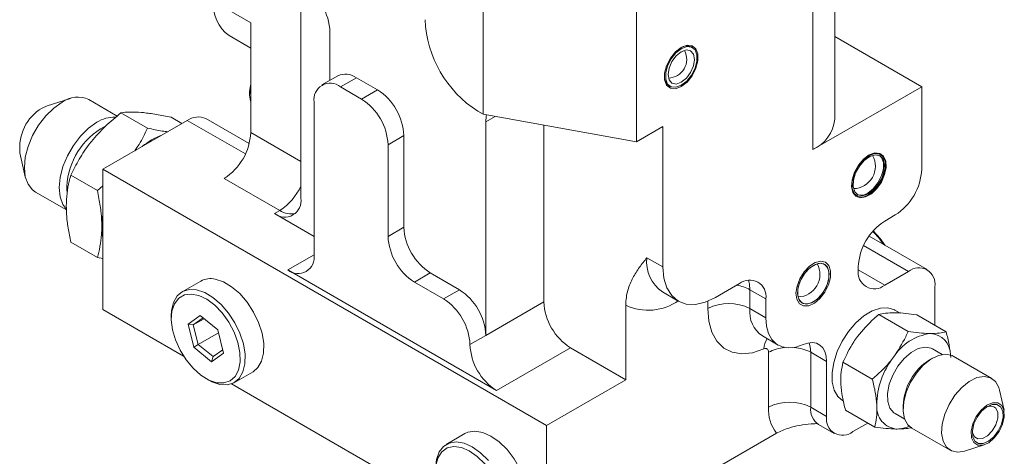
# Model space of a CAD drawing. Header units: millimetres. Extents: x 10 to 831, y 10 to 584.
# Tile 6 of 13: x 383 to 515, y 84 to 142. Entities that reach past the tile are written whole.
import ezdxf

# ---------------------------------------------------------------- set-up
doc = ezdxf.new("R2010")
doc.units = ezdxf.units.MM
doc.linetypes.add('SLD-Solido', pattern=[0])

msp = doc.modelspace()

# ---------------------------------------------------------------- linework, layer by layer
at = {"color": 7, "linetype": 'SLD-Solido', "lineweight": 15}
for p, q in [((492.43426, 128.8672), (492.43426, 161.52883)), ((489.50533, 124.78516), (489.50533, 157.44679)), ((420.9805, 146.86716), (420.9805, 118.28823)), ((445.37568, 129.51915), (445.37568, 147.48305)), ((409.31324, 144.61978), (414.26299, 141.76235)), ((465.88178, 125.84531), (465.88178, 143.80921)), ((414.26299, 127.06462), (414.26299, 141.76235)), ((411.38471, 140.04133), (414.26299, 138.37974)), ((424.86959, 140.54), (424.86959, 134.06589)), ((504.06555, 133.1906), (492.43426, 139.9052)), ((473.39207, 138.44552), (473.25064, 138.52716)), ((425.90532, 134.66381), (423.784, 133.4392)), ((428.40512, 134.41627), (426.2838, 133.19166)), ((428.40512, 134.41627), (431.23355, 132.78346)), ((429.11223, 131.55884), (426.2838, 133.19166)), ((470.25089, 133.33087), (470.39231, 133.24923)), ((489.50533, 124.78516), (504.06555, 133.1906)), ((504.06555, 133.1906), (504.06555, 122.1673)), ((414.09014, 132.51243), (414.09014, 132.05887)), ((429.11223, 131.55884), (431.23355, 132.78346)), ((386.33227, 130.35074), (387.00202, 130.65066)), ((390.14099, 131.63958), (387.00202, 130.65066)), ((396.41054, 129.289), (392.5939, 131.4923)), ((422.74827, 110.73646), (422.74827, 131.14998)), ((400.45425, 127.66312), (396.90246, 129.71352)), ((445.37568, 129.51915), (444.66858, 129.92735)), ((445.37568, 129.51915), (465.88178, 125.84531)), ((394.18115, 127.57717), (394.67041, 127.82913)), ((394.464, 122.16551), (405.7777, 128.69677)), ((405.05923, 128.28201), (403.61997, 129.11288)), ((414.065, 125.60326), (408.2775, 128.94431)), ((445.72924, 99.91905), (445.72924, 128.49798)), ((453.50741, 128.06228), (453.50741, 104.40929)), ((465.88178, 125.84531), (469.41731, 127.88633)), ((469.41731, 109.10589), (469.41731, 127.88633)), ((434.76908, 126.65973), (432.64776, 125.43512)), ((434.76908, 126.65973), (434.76908, 114.41162)), ((432.64776, 125.43512), (432.64776, 113.18701)), ((383.38317, 124.38196), (384.09653, 121.16914)), ((393.73673, 119.30659), (390.18494, 121.357)), ((394.464, 122.16551), (394.464, 103.38507)), ((453.86097, 87.87636), (394.464, 122.16551)), ((393.73673, 119.30659), (394.464, 119.93421)), ((418.15207, 116.65475), (410.72745, 120.94089)), ((385.45073, 119.11862), (389.6019, 116.7222)), ((418.15207, 116.65475), (417.44497, 116.24655)), ((417.44497, 116.24655), (422.74827, 113.18502)), ((500.53001, 116.04357), (499.1158, 115.22716)), ((434.76908, 114.41162), (432.64776, 113.18701)), ((393.73673, 110.34942), (390.18494, 112.39983)), ((504.79758, 108.73794), (497.0226, 113.22634)), ((394.464, 110.20927), (393.73673, 110.34942)), ((467.29599, 110.33051), (469.41731, 109.10589)), ((419.21273, 108.69477), (447.14345, 92.57071)), ((438.30462, 108.28789), (436.1833, 107.06328)), ((438.30462, 108.28789), (442.1937, 106.04277)), ((495.58027, 109.10344), (495.58027, 108.69517)), ((502.29778, 108.4904), (499.1158, 106.65349)), ((407.58129, 107.20348), (405.08285, 105.76116)), ((436.1833, 107.06328), (440.07238, 104.81816)), ((479.67036, 106.85945), (476.48838, 105.02253)), ((440.07238, 104.81816), (442.1937, 106.04277)), ((469.36747, 105.75206), (471.48879, 104.52745)), ((483.2059, 104.81776), (481.08458, 106.04237)), ((481.08458, 106.04237), (481.08458, 103.52185)), ((505.83331, 106.44872), (505.83331, 101.29929)), ((453.50741, 104.40929), (445.72924, 99.91905)), ((483.2059, 102.29724), (483.2059, 104.81776)), ((405.27954, 97.14139), (394.464, 103.38507)), ((464.46757, 103.96289), (464.46757, 93.99943)), ((481.08458, 103.52185), (483.2059, 102.29724)), ((501.19428, 102.92166), (500.49419, 103.32581)), ((403.63281, 102.55625), (403.63281, 102.17526)), ((405.88007, 101.44203), (407.48937, 102.60359)), ((407.8936, 102.27413), (406.58326, 101.32835)), ((408.02958, 102.16329), (406.58326, 101.32835)), ((407.48937, 102.60359), (409.86187, 100.66989)), ((498.31157, 102.71469), (502.23571, 100.44933)), ((503.41675, 102.69434), (507.34089, 100.42898)), ((406.64328, 98.34676), (405.88007, 101.44203)), ((405.88007, 101.44203), (406.58326, 101.32835)), ((406.58326, 101.32835), (407.22641, 98.71997)), ((409.95436, 100.29478), (407.22641, 98.71997)), ((409.86187, 100.66989), (410.62508, 97.57462)), ((445.72924, 99.91905), (443.60792, 98.69444)), ((482.74176, 99.85909), (484.86308, 98.63448)), ((406.64328, 98.34676), (407.22641, 98.71997)), ((409.01579, 96.41305), (406.64328, 98.34676)), ((407.22641, 98.71997), (409.22572, 97.09044)), ((410.62508, 97.57462), (409.01579, 96.41305)), ((409.22572, 97.09044), (410.51501, 98.02104)), ((457.04295, 98.28557), (447.14345, 92.57071)), ((457.04295, 98.28557), (464.46757, 93.99943)), ((483.55945, 90.3232), (483.55945, 97.67207)), ((491.33762, 96.44746), (489.2163, 97.67207)), ((489.2163, 97.67207), (489.2163, 90.3232)), ((506.80815, 97.37222), (505.505, 98.12452)), ((409.22572, 97.09044), (409.01579, 96.41305)), ((491.33762, 89.09859), (491.33762, 96.44746)), ((493.53348, 96.33465), (497.45762, 94.06929)), ((505.51845, 96.87885), (505.12563, 96.652)), ((513.43584, 94.1877), (508.29699, 97.15429)), ((412.08228, 93.63648), (414.58072, 95.0788)), ((408.25183, 94.17402), (408.58176, 93.9835)), ((453.86097, 87.87636), (464.46757, 93.99943)), ((440.63488, 76.73118), (411.67362, 93.45016)), ((515.08483, 89.90986), (514.48911, 92.59285)), ((489.2163, 90.3232), (491.33762, 89.09859)), ((493.86056, 89.93427), (497.7847, 87.66891)), ((501.59023, 90.52784), (501.59023, 90.07423)), ((500.50478, 89.46295), (501.80793, 88.71065)), ((453.86097, 87.87636), (453.86097, 69.09593)), ((490.25204, 88.03398), (492.37336, 86.80936)), ((496.859, 88.2033), (494.87316, 87.0569)), ((502.74119, 87.53033), (507.88004, 84.56373)), ((442.93663, 86.79328), (440.43818, 85.35096)), ((467.59905, 77.02675), (484.63191, 86.85961)), ((509.78787, 84.44918), (512.40919, 85.27501))]:
    msp.add_line(p, q, dxfattribs=at)
at = {"color": 8, "linetype": 'SLD-Solido', "lineweight": 15}
for p, q in [((446.99546, 129.22895), (445.72924, 128.49798)), ((413.55578, 124.20658), (405.7777, 128.69677)), ((414.26299, 127.06462), (420.9805, 123.18668)), ((422.74827, 110.73579), (419.21273, 108.69477)), ((502.29778, 108.4904), (496.28695, 111.96038)), ((495.58027, 108.69451), (499.1158, 106.65349)), ((475.42772, 103.52185), (475.42772, 104.5026))]:
    msp.add_line(p, q, dxfattribs=at)
at = {"color": 7, "linetype": 'SLD-Solido', "lineweight": 15, "flags": 128}
for points in [[(471.89219, 133.23444), (472.66609, 133.83879), (473.34665, 134.6854), (473.85178, 135.67216), (474.12055, 136.68005), (474.12055, 137.58751), (473.85178, 138.28509), (473.34665, 138.68864), (472.66609, 138.74949), (471.89219, 138.4603), (471.11828, 137.85596), (470.43773, 137.00935), (469.9326, 136.02259), (469.66382, 135.0147), (469.66382, 134.10724), (469.9326, 133.40966), (470.43773, 133.00611), (471.11828, 132.94526), (471.89219, 133.23444)], [(471.89219, 133.39775), (472.61772, 133.96432), (473.25575, 134.75802), (473.72931, 135.68311), (473.98128, 136.62801), (473.98128, 137.47875), (473.72931, 138.13273), (473.25575, 138.51106), (472.61772, 138.56811), (471.89219, 138.297), (471.16665, 137.73042), (470.52863, 136.93673), (470.05507, 136.01164), (469.8031, 135.06674), (469.8031, 134.21599), (470.05507, 133.56202), (470.52863, 133.18369), (471.16665, 133.12664), (471.89219, 133.39775)], [(471.89219, 133.80602), (472.56868, 134.35194), (473.14219, 135.12553), (473.52539, 136.00901), (473.65995, 136.86788), (473.52539, 137.57139), (473.14219, 138.01244), (472.56868, 138.12387), (471.89219, 137.88873), (471.21569, 137.34281), (470.64219, 136.56922), (470.25898, 135.68574), (470.12442, 134.82686), (470.25898, 134.12335), (470.64219, 133.68231), (471.21569, 133.57088), (471.89219, 133.80602)], [(414.09014, 132.51243), (414.22171, 133.35222), (414.26299, 133.48224)], [(414.26299, 133.12718), (414.21807, 132.97054), (414.09014, 132.05887)], [(414.09014, 132.05887), (414.21807, 131.2949), (414.26299, 131.19012)], [(389.02232, 131.13862), (387.89828, 130.34348), (386.8306, 129.29571), (385.87283, 128.04785), (385.07298, 126.66247), (384.47117, 125.20905), (384.09757, 123.76047), (383.97092, 122.38935), (384.09757, 121.16446), (384.47117, 120.14722), (385.07298, 119.38864), (385.45073, 119.11862)], [(445.72924, 128.49798), (445.79717, 129.25525), (445.8371, 129.43648)], [(389.5294, 116.89386), (389.12486, 117.4607), (388.75127, 118.47794), (388.62462, 119.70283), (388.75127, 121.07394), (389.12486, 122.52253), (389.72667, 123.97595), (390.52652, 125.36133), (391.4843, 126.60918), (392.55197, 127.65696), (393.67601, 128.4521)], [(495.59951, 122.7062), (495.06772, 121.75912), (494.74472, 120.76786), (494.66552, 119.83983), (494.83869, 119.07561), (495.24548, 118.55801), (495.8418, 118.34312), (496.56303, 118.45423), (497.33102, 118.87929), (498.06253, 119.57224), (498.67831, 120.458), (499.11161, 121.44057), (499.31549, 122.41348), (499.26786, 123.2713), (498.97386, 123.92107), (498.46537, 124.29238), (497.79749, 124.34499), (497.04259, 124.0732), (496.28247, 123.50647), (495.59951, 122.7062)], [(496.99448, 118.73849), (497.76838, 119.34283), (498.44894, 120.18944), (498.95407, 121.1762), (499.22284, 122.1841), (499.22284, 123.09156), (498.95407, 123.78913), (498.44894, 124.19268), (497.76838, 124.25354), (496.99448, 123.96435), (496.22058, 123.36001), (495.54002, 122.5134), (495.03489, 121.52664), (494.76611, 120.51874), (494.76611, 119.61128), (495.03489, 118.91371), (495.54002, 118.51016), (496.22058, 118.4493), (496.99448, 118.73849)], [(498.26263, 120.1198), (498.76777, 121.0307), (499.05902, 121.98027), (499.10125, 122.854), (498.88938, 123.5465), (498.44896, 123.97423), (497.8331, 124.08562), (497.1161, 123.86722), (496.38442, 123.34538), (495.72633, 122.58304), (495.22119, 121.67214), (494.92994, 120.72256), (494.8877, 119.84884), (495.09957, 119.15634), (495.54, 118.72861), (496.15586, 118.61722), (496.87286, 118.83562), (497.60454, 119.35746), (498.26263, 120.1198)], [(496.85306, 118.98344), (497.57859, 119.55001), (498.21662, 120.34371), (498.69017, 121.26879), (498.94215, 122.2137), (498.94215, 123.06444), (498.69017, 123.71842), (498.42198, 123.9875)], [(394.464, 116.058), (394.39419, 115.52733), (394.33672, 114.48165)], [(394.33672, 114.48165), (394.39419, 113.50231), (394.464, 113.05224)], [(497.55536, 113.90718), (498.52574, 112.88386), (499.19939, 111.96971)], [(489.05028, 109.18551), (488.33978, 108.43819), (487.76258, 107.5197), (487.38123, 106.52955), (487.23705, 105.57506), (487.34566, 104.75964), (487.69531, 104.17167), (488.24808, 103.87487), (488.9441, 103.90139), (489.70792, 104.24836), (490.45678, 104.87818), (491.10953, 105.7226), (491.59544, 106.69011), (491.86184, 107.67588), (491.87986, 108.57307), (491.64757, 109.28446), (491.19012, 109.73297), (490.55709, 109.86998), (489.81708, 109.68065), (489.05028, 109.18551)], [(490.0422, 104.74307), (490.72104, 105.46553), (491.26102, 106.356), (491.59703, 107.30709), (491.68853, 108.20407), (491.52448, 108.93875), (491.12468, 109.42253), (490.53734, 109.59705), (489.83332, 109.44127), (489.09751, 108.97396), (488.41868, 108.2515), (487.87869, 107.36103), (487.54269, 106.40995), (487.45119, 105.51297), (487.61523, 104.77828), (488.01503, 104.2945), (488.60237, 104.11998), (489.3064, 104.27577), (490.0422, 104.74307)], [(489.56986, 104.40889), (490.29539, 104.97547), (490.93342, 105.76916), (491.40697, 106.69425), (491.65895, 107.63915), (491.65895, 108.4899), (491.40697, 109.14387), (490.93342, 109.5222), (490.29539, 109.57925), (489.56986, 109.30814), (488.84432, 108.74157), (488.2063, 107.94787), (487.73274, 107.02278), (487.48076, 106.07788), (487.48076, 105.22714), (487.73274, 104.57316), (488.2063, 104.19483), (488.84432, 104.13778), (489.56986, 104.40889)], [(469.41731, 109.10589), (469.55318, 107.59134), (469.95557, 106.29186), (470.609, 105.25739), (471.48838, 104.52768), (472.55991, 104.13079), (473.7824, 104.08195), (475.10889, 104.38306), (476.48838, 105.02253)], [(414.58072, 95.0788), (415.22925, 95.62811), (415.72614, 96.48537), (415.9901, 97.5761), (416.00789, 98.84559), (415.77864, 100.23019), (415.31382, 101.66046), (414.63675, 103.0647), (413.78139, 104.37248), (412.79061, 105.51823), (411.71411, 106.44449), (410.60586, 107.10482), (409.52144, 107.46611)], [(403.63281, 102.55625), (403.67347, 103.26386), (403.93743, 104.35459), (404.43432, 105.21185), (405.13921, 105.79267), (406.01677, 106.06792), (407.02299, 106.02379), (408.10742, 105.6625), (409.21566, 105.00217), (410.29217, 104.07591), (411.28294, 102.93016), (412.13831, 101.62238), (412.81538, 100.21814), (413.28019, 98.78786), (413.50945, 97.40327), (413.49165, 96.13377), (413.22769, 95.04305), (412.73081, 94.18579), (412.02591, 93.60497), (411.14835, 93.32972), (410.14213, 93.37385), (410.14213, 93.37385)], [(409.70817, 93.60502), (410.68006, 93.56806), (411.52109, 93.85136), (412.1859, 94.43961), (412.63867, 95.30113), (412.85499, 96.38945), (412.82319, 97.64592), (412.54498, 99.00278), (412.03537, 100.38691), (411.32183, 101.72366), (410.44282, 102.94099), (409.44574, 103.97326), (408.38434, 104.76482), (407.31583, 105.27301), (406.29782, 105.47042), (405.38519, 105.34641), (404.62715, 104.90767), (404.06455, 104.17785), (403.72773, 103.19629), (403.63484, 102.01591), (403.7909, 100.70035), (404.18749, 99.32053), (404.80323, 97.95083), (405.60493, 96.6651), (406.54936, 95.53264), (407.58561, 94.61451), (408.65781, 93.96021), (409.70817, 93.60502)], [(482.93393, 98.12205), (481.42541, 97.61628), (479.99896, 97.46699), (478.70166, 97.67909), (477.5763, 98.24559), (476.66001, 99.1478), (475.98304, 100.35596), (475.56771, 101.83019), (475.42772, 103.52185)], [(493.49476, 91.20112), (492.85653, 91.73819), (492.35588, 92.59109), (492.08783, 93.67829), (492.06582, 94.94526), (492.29095, 96.32848), (492.75194, 97.75858), (493.42567, 99.16385), (494.27835, 100.47383), (495.26723, 101.62283), (496.34272, 102.55323), (497.45089, 103.21838), (498.53618, 103.58493), (499.54416, 103.63449), (500.42429, 103.36458), (500.49419, 103.32581)], [(483.2059, 102.29724), (483.29922, 101.16946), (483.57611, 100.18664), (484.02742, 99.38121), (484.63828, 98.77973), (485.38852, 98.40207), (486.25339, 98.26066), (487.20435, 98.36019), (488.21004, 98.69737)], [(491.33762, 96.44746), (491.2793, 97.15232), (491.10624, 97.76658), (490.82417, 98.26998), (490.44238, 98.6459), (489.97348, 98.88194), (489.43294, 98.97032), (488.83859, 98.90811), (488.21004, 98.69737)], [(483.55945, 97.67207), (483.54778, 97.81304), (483.51317, 97.93589), (483.45676, 98.03657), (483.3804, 98.11176), (483.28662, 98.15896), (483.17851, 98.17664), (483.05964, 98.1642), (482.93393, 98.12205)], [(505.505, 98.12452), (505.32782, 98.21323), (504.52243, 98.35784), (503.60448, 98.16395), (502.64207, 97.64594), (501.70656, 96.84223), (500.86735, 95.81243), (500.18666, 94.63291), (499.715, 93.39115), (499.48732, 92.17925), (499.52053, 91.08708), (499.81216, 90.19566), (500.34058, 89.57109), (500.50478, 89.46295)], [(508.29699, 97.15429), (508.13368, 97.23809), (507.28559, 97.41454), (506.31711, 97.24533), (505.29425, 96.74198), (504.28672, 95.93881), (503.36317, 94.89054), (502.58654, 93.66861), (502.00976, 92.3563), (501.67213, 91.04303), (501.59667, 89.81831), (501.78852, 88.76559), (502.23459, 87.95662), (502.74119, 87.53033)], [(410.14213, 93.37385), (409.05771, 93.73513), (408.58176, 93.9835)], [(509.78787, 84.44918), (508.89145, 84.30349), (508.04335, 84.47994), (507.37344, 84.99003), (506.92736, 85.799), (506.73552, 86.85171), (506.81098, 88.07644), (507.1486, 89.3897), (507.72538, 90.70202), (508.50201, 91.92394), (509.42557, 92.97221), (510.4331, 93.77539), (511.45596, 94.27873), (512.42444, 94.44795), (513.27253, 94.27149), (513.94244, 93.7614)], [(513.94244, 93.7614), (514.38852, 92.95243), (514.48911, 92.59285)], [(514.7737, 90.57492), (514.2413, 90.92041), (513.54766, 90.92318), (512.77642, 90.58288), (512.02061, 89.94056), (511.37141, 89.07369), (510.9071, 88.08683), (510.68369, 87.09902), (510.72813, 86.22939), (511.03506, 85.58283), (511.56746, 85.23734), (512.26111, 85.23457), (513.03234, 85.57487), (513.78815, 86.21719), (514.43736, 87.08406), (514.90166, 88.07091), (515.12507, 89.05873), (515.08063, 89.92836), (514.7737, 90.57492)], [(510.84818, 87.09951), (510.87069, 86.93051), (511.12244, 86.35743), (511.59309, 86.07666), (512.211, 86.13095), (512.88211, 86.51202), (513.50423, 87.16186), (513.98266, 87.98155), (514.24456, 88.84628), (514.25005, 89.62442), (513.99831, 90.1975), (513.99831, 90.1975)], [(514.62991, 90.38291), (514.91323, 89.78609), (514.95425, 88.98336), (514.74803, 88.07153), (514.31943, 87.16058), (513.72017, 86.3604), (513.0225, 85.76749), (512.31059, 85.45336), (511.6703, 85.45592), (511.17886, 85.77483), (510.89554, 86.37166), (510.85451, 87.17439), (511.06074, 88.08622), (511.48933, 88.99717), (512.0886, 89.79735), (512.78626, 90.39026), (513.49817, 90.70439), (514.13846, 90.70183), (514.62991, 90.38291)], [(449.93606, 74.66859), (450.31371, 74.93973), (450.90113, 75.68603), (451.26466, 76.6853), (451.38608, 77.88743), (451.2593, 79.23215), (450.89067, 80.65202), (450.29869, 82.07585), (449.51303, 83.43224), (448.5731, 84.65318), (447.52602, 85.67744), (446.4243, 86.45366), (445.32318, 86.94292), (444.27788, 87.12068), (443.34082, 86.97804), (442.93663, 86.79328)], [(438.98815, 82.14604), (439.10959, 83.33425), (439.47312, 84.33352), (440.06053, 85.07982), (440.84237, 85.53572), (441.77944, 85.67836), (442.82473, 85.5006), (443.92585, 85.01134), (445.02757, 84.23512), (446.07465, 83.21086)], [(445.60222, 82.75888), (444.58746, 83.74608), (443.51989, 84.4827), (442.45706, 84.92904), (441.45628, 85.06104), (440.57149, 84.87157), (439.8504, 84.37085), (439.33188, 83.58588), (439.04388, 82.55897), (439.00192, 81.34549), (439.20828, 80.01085), (439.65183, 78.627), (440.30864, 77.26856), (441.14332, 76.00874), (442.11087, 74.91548), (443.15913, 74.0477), (444.23158, 73.45219), (445.2704, 73.16105), (446.21961, 73.18999), (447.02801, 73.53743), (447.65204, 74.18465), (448.05805, 75.09676), (448.22415, 76.22458), (448.14138, 77.50731), (447.81422, 78.87581), (447.2603, 80.25629), (446.50947, 81.57433), (445.60222, 82.75888)]]:
    msp.add_lwpolyline(points, dxfattribs=at)
at = {"color": 8, "linetype": 'SLD-Solido', "lineweight": 15, "flags": 128}
for points in [[(480.87341, 107.31032), (481.01664, 106.79965), (481.08458, 106.04237)], [(489.00513, 98.94001), (489.15798, 98.37693), (489.2163, 97.67207)]]:
    msp.add_lwpolyline(points, dxfattribs=at)
at = {"color": 7, "linetype": 'SLD-Solido', "lineweight": 15}
for centre, radius, start, end in [((417.19351, 140.19069), 7.68402, 2.6054785, 57.3945217), ((414.21326, 144.07891), 4.92978, 173.7011525, 234.9866671), ((452.94967, 142.87341), 15.36805, 182.6054785, 237.3945217), ((472.62757, 137.27093), 1.40226, 63.6191568, 125.1640061), ((470.12442, 136.86788), 2.5, 271.1750142, 28.0387589), ((426.94052, 132.37186), 2.51489, 54.3824225, 114.307119), ((471.14301, 134.55419), 1.51407, 177.3293557, 233.8982344), ((424.90364, 131.49961), 2.18355, 50.7967148, 189.214037), ((391.10549, 128.31231), 3.51108, 64.9178297, 126.3926287), ((427.093, 126.31043), 7.68402, 2.6054785, 57.3945217), ((424.97168, 125.08581), 7.68402, 2.6054785, 57.3945217), ((389.50889, 125.06827), 6.16404, 121.0206465, 186.3926424), ((407.2423, 126.65236), 2.51489, 65.692881, 125.6175775), ((395.98375, 124.90052), 4.23548, 87.7203816, 123.0148726), ((487.34494, 129.42708), 5.12002, 294.9576911, 353.722168), ((399.32028, 119.38968), 9.66673, 122.1156882, 180.9996508), ((405.44689, 118.36083), 8.91344, 110.2985634, 129.6960601), ((406.5869, 127.41392), 7.68402, 302.6054783, 357.3945215), ((494.87316, 122.57603), 3, 271.1750142, 28.8303623), ((496.38947, 122.5166), 7.68402, 302.6054783, 357.3945215), ((495.97544, 120.14479), 1.45567, 247.8055573, 307.0778521), ((418.82513, 117.93859), 2.18355, 230.7967148, 9.214037), ((503.25635, 108.75414), 7.68402, 122.6054783, 177.3945215), ((442.44516, 114.76092), 7.68402, 182.6054785, 237.3945217), ((489.91143, 105.97311), 10.94444, 34.0044705, 46.0465388), ((440.32384, 113.53631), 7.68402, 182.6054785, 237.3945217), ((420.59289, 110.38682), 2.18355, 230.7967148, 9.214037), ((487.44854, 108.08313), 3, 271.1750142, 28.8303623), ((497.73564, 108.34553), 2.18355, 170.785963, 309.2032852), ((503.67794, 106.79836), 2.18355, 350.785963, 129.2032852), ((408.88598, 104.86283), 2.67971, 76.2824881, 119.1355759), ((481.05052, 105.1674), 2.18355, 350.785963, 129.2032852), ((438.05316, 99.56974), 7.68402, 2.6054785, 57.3945217), ((435.93184, 98.34513), 7.68402, 2.6054785, 57.3945217), ((461.18349, 104.7586), 7.68402, 182.6054785, 237.3945217), ((467.45072, 110.28913), 6.99432, 244.7536879, 305.7649966), ((478.25615, 98.06301), 6.14809, 62.6096722, 117.3903278), ((506.14404, 93.3344), 6.91021, 97.5977089, 147.9232588), ((505.07812, 97.34755), 2.84047, 359.4447418, 86.9270812), ((451.284, 99.04374), 7.68402, 182.6054785, 237.3945217), ((508.46215, 90.57492), 10.39897, 141.811484, 179.7853257), ((509.13055, 90.25746), 7.54517, 122.0590301, 177.9463465), ((486.38788, 84.86436), 6.14809, 62.6096722, 117.3903278), ((488.78872, 90.04455), 5.23669, 176.9497968, 217.4592342), ((500.96995, 90.31893), 2.92163, 174.2057734, 266.2600033), ((513.25905, 89.41524), 1.07631, 46.6189533, 119.7959695), ((493.493, 88.74895), 2.18355, 170.785963, 309.2032852), ((500.69686, 91.52035), 4.11766, 271.1483245, 294.5604429)]:
    msp.add_arc(centre, radius, start, end, dxfattribs=at)
at = {"color": 8, "linetype": 'SLD-Solido', "lineweight": 15}
for centre, radius, start, end in [((414.08765, 123.03247), 7.56273, 302.508765, 335.7029094), ((419.67858, 118.8723), 2.69217, 235.4574458, 282.7600436), ((472.05285, 109.72487), 4.79526, 172.7441704, 235.9436492), ((478.54964, 101.42567), 5.26687, 61.2296832, 81.9134565), ((484.94428, 103.06224), 3.88698, 173.2092674, 235.5519551), ((485.80667, 97.93859), 2.87859, 147.3959938, 176.3459482), ((486.19535, 92.77484), 5.56155, 94.8618105, 118.2910389), ((486.57458, 92.75995), 5.57743, 61.7287273, 85.560065), ((491.59231, 90.01981), 2.3953, 172.7232512, 236.1523296)]:
    msp.add_arc(centre, radius, start, end, dxfattribs=at)
at = {"color": 7, "linetype": 'SLD-Solido', "lineweight": 15}
for points, knots in [([(396.90246, 129.71352), (396.18929, 129.13176), (394.74987, 127.95758), (393.5494, 126.57779), (392.94372, 125.88162)], [0, 0, 0, 0, 0.495457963, 1, 1, 1, 1]), ([(396.90246, 129.71352), (397.28024, 129.76156), (398.04273, 129.85851), (399.11847, 129.79274), (399.66123, 129.75956)], [0, 0, 0, 0, 0.495457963, 1, 1, 1, 1]), ([(399.66123, 129.75956), (399.74156, 129.75203), (400.34989, 129.69499), (401.61768, 129.5177), (402.94847, 129.24864), (403.61997, 129.11288)], [0, 0, 0, 0, 0.070091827, 0.530785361, 1, 1, 1, 1]), ([(398.7403, 124.63417), (398.93722, 124.91562), (399.61707, 125.88733), (400.10655, 126.92559), (400.45425, 127.66312)], [0, 0, 0, 0, 0.2896499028, 1, 1, 1, 1]), ([(403.15302, 127.18157), (402.91603, 127.21254), (402.09783, 127.31944), (401.13687, 127.52038), (400.45425, 127.66312)], [0, 0, 0, 0, 0.289649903, 1, 1, 1, 1]), ([(392.94372, 125.88162), (392.86482, 125.78217), (392.26734, 125.02903), (391.26163, 123.53928), (390.54603, 122.08886), (390.18494, 121.357)], [0, 0, 0, 0, 0.070091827, 0.5307853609, 1, 1, 1, 1]), ([(390.18494, 121.357), (390.10999, 121.08423), (389.90015, 120.32063), (389.64648, 118.97485), (389.60555, 117.81067), (389.58496, 117.22478)], [0, 0, 0, 0, 0.216325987, 0.605601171, 1, 1, 1, 1]), ([(394.33672, 114.48165), (394.31666, 115.08272), (394.27625, 116.29384), (394.02342, 117.93234), (393.81169, 118.94729), (393.73673, 119.30659)], [0, 0, 0, 0, 0.388936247, 0.783674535, 1, 1, 1, 1]), ([(389.58496, 117.22478), (389.59257, 116.86274), (389.61244, 115.91809), (389.79966, 114.30453), (390.05604, 113.03709), (390.18494, 112.39983)], [0, 0, 0, 0, 0.236037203, 0.6158862, 1, 1, 1, 1]), ([(393.73673, 110.34942), (393.86441, 110.83277), (394.12097, 111.80401), (394.3091, 113.20083), (394.3291, 114.1284), (394.33672, 114.48165)], [0, 0, 0, 0, 0.380189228, 0.76396238, 1, 1, 1, 1]), ([(464.46757, 103.96289), (464.46757, 104.7034), (464.57091, 105.36412), (464.8238, 106.27961), (464.92522, 106.57188), (465.15099, 107.12495), (465.27578, 107.38745), (465.67708, 108.14317), (465.98041, 108.60476), (466.62104, 109.48786), (466.958, 109.9085), (467.29599, 110.33051)], [0, 0, 0, 0, 0.25, 0.25, 0.375, 0.375, 0.5, 0.5, 0.75, 0.75, 1, 1, 1, 1]), ([(498.31157, 102.71469), (498.60256, 102.78437), (499.18987, 102.925), (500.00885, 102.94808), (500.42207, 102.95973)], [0, 0, 0, 0, 0.4954579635, 1, 1, 1, 1]), ([(500.42207, 102.95973), (500.48309, 102.95918), (500.94528, 102.95505), (501.90573, 102.89587), (502.91001, 102.76193), (503.41675, 102.69434)], [0, 0, 0, 0, 0.070080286, 0.530779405, 1, 1, 1, 1]), ([(495.48043, 99.77988), (496.18852, 100.61488), (497.06912, 101.65332), (498.10804, 102.54082), (498.31157, 102.71469)], [0, 0, 0, 0, 0.804091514, 1, 1, 1, 1]), ([(502.23571, 100.44933), (502.13456, 100.21636), (501.61822, 99.02718), (500.88131, 97.90579), (500.28876, 97.0041)], [0, 0, 0, 0, 0.195908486, 1, 1, 1, 1]), ([(505.23039, 100.18394), (505.16937, 100.18449), (504.70718, 100.18862), (503.74673, 100.2478), (502.74245, 100.38175), (502.23571, 100.44933)], [0, 0, 0, 0, 0.070080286, 0.530779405, 1, 1, 1, 1]), ([(507.34089, 100.42898), (507.0499, 100.3593), (506.46259, 100.21867), (505.64361, 100.19559), (505.23039, 100.18394)], [0, 0, 0, 0, 0.495457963, 1, 1, 1, 1]), ([(507.34089, 100.42898), (507.49101, 99.83793), (507.79401, 98.64497), (507.89538, 97.53407), (507.94652, 96.97358)], [0, 0, 0, 0, 0.495457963, 1, 1, 1, 1]), ([(493.53348, 96.33465), (493.96518, 97.26119), (494.51866, 98.44909), (495.30699, 99.53989), (495.48043, 99.77988)], [0, 0, 0, 0, 0.779983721, 1, 1, 1, 1]), ([(493.25492, 93.38967), (493.25158, 93.46521), (493.22622, 94.03734), (493.26742, 95.06468), (493.44425, 95.90875), (493.53348, 96.33465)], [0, 0, 0, 0, 0.070080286, 0.530779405, 1, 1, 1, 1]), ([(500.28876, 97.0041), (500.10653, 96.76917), (499.27828, 95.70141), (498.25543, 94.78448), (497.45762, 94.06929)], [0, 0, 0, 0, 0.220016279, 1, 1, 1, 1]), ([(497.45762, 94.06929), (497.60774, 93.47824), (497.91074, 92.28528), (498.01211, 91.17438), (498.06325, 90.61389)], [0, 0, 0, 0, 0.495457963, 1, 1, 1, 1]), ([(493.86056, 89.93427), (493.71044, 90.52532), (493.40743, 91.71828), (493.30607, 92.82918), (493.25492, 93.38967)], [0, 0, 0, 0, 0.495457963, 1, 1, 1, 1]), ([(498.06325, 90.61389), (498.0666, 90.53835), (498.09196, 89.96622), (498.05075, 88.93888), (497.87392, 88.09481), (497.7847, 87.66891)], [0, 0, 0, 0, 0.070080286, 0.530779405, 1, 1, 1, 1]), ([(489.93865, 88.12859), (489.71411, 88.11873), (488.97136, 88.08611), (487.73416, 87.89892), (486.09892, 87.5536), (485.15869, 87.10881), (484.63191, 86.85961)], [0, 0, 0, 0, 0.1153726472, 0.3816323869, 0.6535496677, 1, 1, 1, 1]), ([(489.90861, 88.14775), (489.9369, 88.14956), (489.99099, 88.15302), (490.16623, 88.06589), (490.24983, 88.02432)], [0, 0, 0, 0, 0.5229664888, 1, 1, 1, 1]), ([(500.77938, 87.40352), (500.71836, 87.40407), (500.25617, 87.4082), (499.29571, 87.46738), (498.29144, 87.60132), (497.7847, 87.66891)], [0, 0, 0, 0, 0.070080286, 0.530779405, 1, 1, 1, 1]), ([(502.73608, 87.61876), (502.49179, 87.56134), (501.94941, 87.43384), (501.19435, 87.41427), (500.77938, 87.40352)], [0, 0, 0, 0, 0.450421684, 1, 1, 1, 1])]:
    msp.add_open_spline(points, degree=3, knots=knots, dxfattribs=at)

doc.saveas('drawing.dxf')
